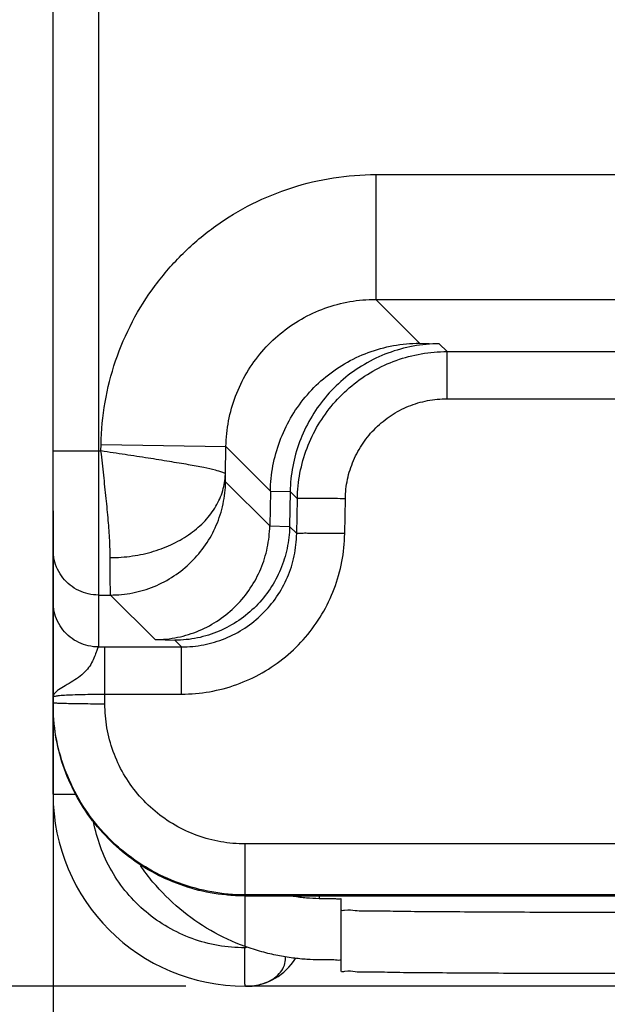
# Model space of a CAD drawing. Header units: inches. Extents: x 0 to 34, y 0 to 22.
# Tile 14 of 21: x 27.528 to 28.14, y 7.281 to 8.306. Entities that reach past the tile are written whole.
import ezdxf

# ---------------------------------------------------------------- set-up
doc = ezdxf.new("R2010")
doc.units = ezdxf.units.IN
doc.header["$LTSCALE"] = 1.87
doc.header["$MEASUREMENT"] = 0
doc.layers.get('0').update_dxf_attribs({"linetype": 'CONTINUOUS'})
doc.layers.add('DIMENSIONS', color=7, linetype='CONTINUOUS')
doc.styles.get("Standard").update_dxf_attribs({"font": 'txt', "width": 0.8})
doc.dimstyles.new('DIMSTYLE_1', dxfattribs={"dimtxt": 0.125, "dimasz": 0.1875, "dimexe": 0.18, "dimexo": 0.0625, "dimgap": 0.09, "dimtad": 0, "dimtih": 1, "dimtoh": 1, "dimdec": 3, "dimlfac": 0.5, "dimzin": 4, "dimdsep": 46, "dimtxsty": 'STANDARD', "dimblk": '_FILLED', "dimblk1": '_FILLED', "dimblk2": '_FILLED', "dimcen": 0.09, "dimadec": 0, "dimazin": 0, "dimtp": 0.01, "dimtm": 0.01, "dimtfac": 1, "dimtdec": 3, "dimtofl": 0, "dimtmove": 0, "dimatfit": 3, "dimldrblk": '_FILLED', "dimfxl": 1, "dimtolj": 1, "dimtzin": 4, "dimarcsym": 0})

# ---------------------------------------------------------------- blocks, each defined once
blk = doc.blocks.new('_FILLED')
at = {"color": 0, "linetype": 'BYBLOCK'}
blk.add_solid([(0, 0), (-1, 0.1667), (-1, -0.1667)], dxfattribs=at)
blk = doc.blocks.new('*D7')
at = {"layer": 'DIMENSIONS', "color": 2, "linetype": 'CONTINUOUS'}
for p, q in [((28.2819, 8.4567), (26.6876, 8.4567)), ((26.8126, 8.4567), (26.8126, 8.0032)), ((26.8126, 7.2997), (26.8126, 7.7532)), ((27.7008, 7.2997), (26.6876, 7.2997))]:
    blk.add_line(p, q, dxfattribs=at)
at = {"layer": 'DIMENSIONS', "color": 2, "linetype": 'CONTINUOUS', "xscale": 0.1875, "yscale": 0.1875, "zscale": 0.1875}
for p, rotation in [((26.8126, 8.4567), 90), ((26.8126, 7.2997), 270)]:
    blk.add_blockref('_FILLED', p, dxfattribs=dict(at, rotation=rotation))
at = {"layer": 'DIMENSIONS', "color": 2, "linetype": 'CONTINUOUS', "width": 0.8}
for s, p in [('[', (26.7251, 7.8157)), (']', (27.3251, 7.8157)), ('.579', (26.2001, 7.8157)), ('14.69', (26.8251, 7.8157))]:
    blk.add_text(s, height=0.125, dxfattribs=at).set_placement(p)
blk = doc.blocks.new('*D9')
at = {"layer": 'DIMENSIONS', "color": 2, "linetype": 'CONTINUOUS'}
for p, q in [((28.4346, 8.304), (28.4346, 6.4247)), ((27.5626, 7.7946), (27.5626, 6.4247)), ((27.5626, 6.5497), (27.1754, 6.5497)), ((28.4346, 6.5497), (28.7946, 6.5497))]:
    blk.add_line(p, q, dxfattribs=at)
at = {"layer": 'DIMENSIONS', "color": 2, "linetype": 'CONTINUOUS', "xscale": 0.1875, "yscale": 0.1875, "zscale": 0.1875}
blk.add_blockref('_FILLED', (27.5626, 6.5497), dxfattribs=at)
at = {"layer": 'DIMENSIONS', "color": 2, "linetype": 'CONTINUOUS', "xscale": 0.1875, "yscale": 0.1875, "zscale": 0.1875, "rotation": 180}
blk.add_blockref('_FILLED', (28.4346, 6.5497), dxfattribs=at)
at = {"layer": 'DIMENSIONS', "color": 2, "linetype": 'CONTINUOUS', "width": 0.8}
for s, p in [('.436', (25.8879, 6.4872)), ('[', (26.4129, 6.4872)), ('11.07', (26.5129, 6.4872)), (']', (27.0129, 6.4872))]:
    blk.add_text(s, height=0.125, dxfattribs=at).set_placement(p)

msp = doc.modelspace()

# ---------------------------------------------------------------- linework, layer by layer
at = {"color": 7, "linetype": 'CONTINUOUS'}
for p, q in [((27.5626, 7.4997), (27.5626, 14.0377)), ((27.6098, 13.8843), (27.6098, 7.653)), ((27.8986, 8.145), (28.2826, 8.145)), ((27.8986, 8.145), (27.8986, 8.015)), ((27.8986, 8.015), (28.2826, 8.015)), ((27.8986, 8.015), (27.9442, 7.9694)), ((27.9442, 7.9694), (27.9648, 7.9688)), ((27.9729, 7.9606), (27.9648, 7.9688)), ((27.9729, 7.9606), (28.2082, 7.9606)), ((27.9729, 7.9115), (27.9729, 7.9606)), ((27.9729, 7.9115), (28.2082, 7.9115)), ((27.5626, 7.8571), (27.6125, 7.8571)), ((27.6125, 7.8571), (27.6126, 7.8639)), ((27.6126, 7.8639), (27.7426, 7.8617)), ((27.7421, 7.8328), (27.7426, 7.8617)), ((27.7426, 7.8617), (27.7889, 7.8154)), ((27.7883, 7.7791), (27.7423, 7.825)), ((27.7889, 7.8154), (27.7883, 7.7791)), ((27.7889, 7.8154), (27.8095, 7.8148)), ((27.8095, 7.8148), (27.8089, 7.7784)), ((27.817, 7.8073), (27.8095, 7.8148)), ((27.8164, 7.771), (27.817, 7.8073)), ((27.8663, 7.771), (27.867, 7.8073)), ((27.7883, 7.7791), (27.8089, 7.7784)), ((27.8089, 7.7784), (27.8164, 7.771)), ((27.6098, 7.7071), (27.6224, 7.7071)), ((27.6689, 7.6606), (27.6224, 7.7071)), ((27.6689, 7.6606), (27.6895, 7.66)), ((27.6166, 7.653), (27.6965, 7.653)), ((27.6166, 7.5939), (27.6166, 7.653)), ((27.6895, 7.66), (27.6965, 7.653)), ((27.6965, 7.6039), (27.6965, 7.653)), ((27.6166, 7.6039), (27.6965, 7.6039)), ((27.5626, 7.4997), (27.5861, 7.4997)), ((28.1951, 7.4479), (27.7626, 7.4479)), ((27.7626, 7.3411), (27.7626, 7.4479)), ((28.1611, 7.3948), (27.7626, 7.3948)), ((27.7626, 7.3937), (28.1604, 7.3937)), ((27.8397, 7.3937), (27.8397, 7.3912)), ((27.8626, 7.3154), (27.8626, 7.3906)), ((29.1626, 7.2997), (27.7626, 7.2997))]:
    msp.add_line(p, q, dxfattribs=at)
for points in [[(27.7656, 7.2997), (27.7678, 7.2997), (27.7698, 7.2999)], [(27.7698, 7.2999), (27.7717, 7.3002), (27.7732, 7.3004), (27.7743, 7.3007), (27.7747, 7.3008)]]:
    msp.add_lwpolyline(points, dxfattribs=at)
for centre, radius, start, end in [((27.7626, 7.4997), 0.2, 180, 270), ((27.7636, 7.3597), 0.06, 271.9028, 328.8587), ((27.7636, 7.3597), 0.06, 269.7522, 270)]:
    msp.add_arc(centre, radius, start, end, dxfattribs=at)
for points, knots in [([(27.6126, 7.8639), (27.6129, 7.8786), (27.6157, 7.9081), (27.6267, 7.9513), (27.6442, 7.9923), (27.668, 8.0301), (27.6973, 8.0637), (27.7314, 8.0925), (27.7696, 8.1155), (27.8109, 8.1324), (27.8543, 8.1427), (27.8839, 8.145), (27.8986, 8.145)], [0, 0, 0, 0, 0.099346, 0.199498, 0.299698, 0.399769, 0.499913, 0.600073, 0.700163, 0.800407, 0.900619, 1, 1, 1, 1]), ([(27.7426, 7.8617), (27.7428, 7.8707), (27.7446, 7.8886), (27.752, 7.9146), (27.7637, 7.939), (27.7794, 7.9609), (27.7987, 7.9798), (27.8209, 7.9952), (27.8454, 8.0065), (27.8716, 8.0134), (27.8896, 8.015), (27.8986, 8.015)], [0, 0, 0, 0, 0.111215, 0.222388, 0.333428, 0.444344, 0.555301, 0.666388, 0.777554, 0.888759, 1, 1, 1, 1]), ([(27.7889, 7.8154), (27.7891, 7.8242), (27.7909, 7.8418), (27.798, 7.8675), (27.8093, 7.8917), (27.8247, 7.9137), (27.8437, 7.9329), (27.8659, 7.9487), (27.8905, 7.9604), (27.9169, 7.9676), (27.9351, 7.9693), (27.9442, 7.9694)], [0, 0, 0, 0, 0.109214, 0.21865, 0.328699, 0.439275, 0.550433, 0.662338, 0.774706, 0.88727, 1, 1, 1, 1]), ([(27.9648, 7.9688), (27.9557, 7.9687), (27.9375, 7.967), (27.9111, 7.9598), (27.8865, 7.948), (27.8643, 7.9323), (27.8453, 7.9131), (27.83, 7.891), (27.8186, 7.8668), (27.8115, 7.8412), (27.8097, 7.8236), (27.8095, 7.8148)], [0, 0, 0, 0, 0.11273, 0.225294, 0.337662, 0.449567, 0.560725, 0.671301, 0.78135, 0.890786, 1, 1, 1, 1]), ([(27.817, 7.8073), (27.8171, 7.8163), (27.819, 7.8343), (27.8264, 7.8603), (27.8381, 7.8847), (27.8539, 7.9066), (27.8731, 7.9255), (27.8953, 7.9409), (27.9198, 7.9522), (27.946, 7.9591), (27.9639, 7.9606), (27.9729, 7.9606)], [0, 0, 0, 0, 0.111275, 0.222546, 0.333777, 0.444876, 0.555789, 0.66669, 0.7777, 0.888831, 1, 1, 1, 1]), ([(27.867, 7.8073), (27.8671, 7.8141), (27.8686, 7.8278), (27.8749, 7.8475), (27.8849, 7.8657), (27.8982, 7.8816), (27.9143, 7.8946), (27.9326, 7.9043), (27.9524, 7.9102), (27.9661, 7.9115), (27.9729, 7.9115)], [0, 0, 0, 0, 0.124145, 0.24963, 0.375017, 0.500269, 0.625475, 0.750717, 0.876013, 1, 1, 1, 1]), ([(27.7421, 7.8328), (27.7418, 7.8339), (27.7375, 7.8354), (27.7305, 7.8375), (27.7182, 7.8401), (27.7024, 7.8431), (27.6831, 7.8462), (27.6611, 7.8498), (27.6373, 7.8534), (27.6209, 7.8557), (27.6125, 7.8571)], [0, 0, 0, 0, 0.026255, 0.086072, 0.179539, 0.30352, 0.453479, 0.623865, 0.80828, 1, 1, 1, 1]), ([(27.6221, 7.7461), (27.6221, 7.752), (27.6216, 7.7649), (27.6201, 7.7855), (27.6179, 7.8081), (27.6153, 7.8322), (27.6135, 7.8487), (27.6125, 7.8571)], [0, 0, 0, 0, 0.161135, 0.347477, 0.553774, 0.773397, 1, 1, 1, 1]), ([(27.6221, 7.7461), (27.6298, 7.7461), (27.6451, 7.7472), (27.6673, 7.752), (27.6878, 7.76), (27.706, 7.7707), (27.7211, 7.7838), (27.7326, 7.7988), (27.74, 7.8154), (27.7419, 7.8271), (27.7421, 7.8328)], [0, 0, 0, 0, 0.142187, 0.282037, 0.417429, 0.546722, 0.669007, 0.784341, 0.89391, 1, 1, 1, 1]), ([(27.6224, 7.7071), (27.6301, 7.7071), (27.6457, 7.7086), (27.6681, 7.7153), (27.6888, 7.7263), (27.707, 7.741), (27.722, 7.7589), (27.7333, 7.7794), (27.7404, 7.8017), (27.7422, 7.8173), (27.7423, 7.825)], [0, 0, 0, 0, 0.124992, 0.249991, 0.374995, 0.500001, 0.625008, 0.750012, 0.875009, 1, 1, 1, 1]), ([(27.7423, 7.825), (27.7421, 7.8252), (27.7424, 7.8267), (27.742, 7.8291), (27.7421, 7.8314), (27.7421, 7.8328)], [0, 0, 0, 0, 0.12543, 0.469276, 1, 1, 1, 1]), ([(27.867, 7.8073), (27.8633, 7.8074), (27.8561, 7.8075), (27.8459, 7.8076), (27.8366, 7.8077), (27.8289, 7.8076), (27.8228, 7.8078), (27.8193, 7.8073), (27.8173, 7.8076), (27.817, 7.8073)], [0, 0, 0, 0, 0.220002, 0.429216, 0.61739, 0.775309, 0.895243, 0.971339, 1, 1, 1, 1]), ([(27.6689, 7.6606), (27.6767, 7.6606), (27.6925, 7.6623), (27.7151, 7.6693), (27.7358, 7.6806), (27.7539, 7.6956), (27.7686, 7.7137), (27.7796, 7.7341), (27.7864, 7.7562), (27.7881, 7.7714), (27.7883, 7.7791)], [0, 0, 0, 0, 0.12681, 0.253455, 0.379654, 0.505184, 0.629975, 0.753871, 0.877103, 1, 1, 1, 1]), ([(27.8089, 7.7784), (27.8088, 7.7708), (27.807, 7.7555), (27.8002, 7.7335), (27.7892, 7.7131), (27.7745, 7.695), (27.7564, 7.68), (27.7357, 7.6687), (27.7131, 7.6616), (27.6973, 7.66), (27.6895, 7.66)], [0, 0, 0, 0, 0.122897, 0.246129, 0.370025, 0.494816, 0.620346, 0.746545, 0.87319, 1, 1, 1, 1]), ([(27.6965, 7.6039), (27.7062, 7.6039), (27.7257, 7.6056), (27.7542, 7.6131), (27.7809, 7.6254), (27.8052, 7.6421), (27.8262, 7.6628), (27.8434, 7.6867), (27.8561, 7.7133), (27.8642, 7.7417), (27.8662, 7.7612), (27.8663, 7.771)], [0, 0, 0, 0, 0.110702, 0.221881, 0.333005, 0.444156, 0.5553, 0.666489, 0.777673, 0.889039, 1, 1, 1, 1]), ([(27.6965, 7.653), (27.7042, 7.653), (27.7197, 7.6545), (27.7421, 7.6612), (27.7628, 7.6721), (27.781, 7.6868), (27.7961, 7.7048), (27.8074, 7.7253), (27.8145, 7.7476), (27.8162, 7.7632), (27.8164, 7.771)], [0, 0, 0, 0, 0.124862, 0.249682, 0.374596, 0.499572, 0.624585, 0.749655, 0.874794, 1, 1, 1, 1]), ([(27.8663, 7.771), (27.8627, 7.771), (27.8555, 7.7711), (27.8452, 7.7712), (27.836, 7.7713), (27.8283, 7.7713), (27.8222, 7.7714), (27.8187, 7.7709), (27.8167, 7.7713), (27.8164, 7.771)], [0, 0, 0, 0, 0.220006, 0.429219, 0.617393, 0.77531, 0.895244, 0.971339, 1, 1, 1, 1]), ([(27.6098, 7.7071), (27.6063, 7.7071), (27.5992, 7.7079), (27.5891, 7.7114), (27.5801, 7.7171), (27.5726, 7.7246), (27.5669, 7.7337), (27.5634, 7.7437), (27.5626, 7.7508), (27.5626, 7.7543)], [0, 0, 0, 0, 0.142868, 0.285733, 0.428595, 0.571452, 0.714305, 0.857153, 1, 1, 1, 1]), ([(27.6224, 7.7071), (27.6222, 7.708), (27.6224, 7.7116), (27.6221, 7.7191), (27.6222, 7.7312), (27.6221, 7.7406), (27.6221, 7.7461)], [0, 0, 0, 0, 0.07427, 0.270538, 0.582485, 1, 1, 1, 1]), ([(27.6098, 7.653), (27.6063, 7.653), (27.5992, 7.6538), (27.5891, 7.6573), (27.5801, 7.663), (27.5726, 7.6705), (27.5669, 7.6796), (27.5634, 7.6896), (27.5626, 7.6967), (27.5626, 7.7002)], [0, 0, 0, 0, 0.142866, 0.285732, 0.428594, 0.571452, 0.714304, 0.857153, 1, 1, 1, 1]), ([(27.6098, 7.653), (27.6093, 7.6528), (27.6087, 7.6504), (27.6072, 7.6469), (27.6052, 7.641), (27.6019, 7.6346), (27.5971, 7.6282), (27.5908, 7.6224), (27.5833, 7.6173), (27.5756, 7.6128), (27.569, 7.6089), (27.5642, 7.6054), (27.5626, 7.6024), (27.5626, 7.6012)], [0, 0, 0, 0, 0.023899, 0.082584, 0.171803, 0.274957, 0.38357, 0.500717, 0.62769, 0.756974, 0.868807, 0.948904, 1, 1, 1, 1]), ([(27.6098, 7.653), (27.6106, 7.653), (27.6121, 7.653), (27.6143, 7.653), (27.6158, 7.653), (27.6166, 7.653)], [0, 0, 0, 0, 0.332884, 0.666236, 1, 1, 1, 1]), ([(27.5626, 7.6012), (27.5626, 7.6017), (27.5653, 7.6018), (27.5684, 7.6026), (27.5752, 7.6029), (27.5834, 7.6033), (27.5936, 7.6036), (27.6048, 7.6038), (27.6126, 7.6039), (27.6166, 7.6039)], [0, 0, 0, 0, 0.027407, 0.101971, 0.221118, 0.379263, 0.568186, 0.778499, 1, 1, 1, 1]), ([(27.7626, 7.3948), (27.7509, 7.3948), (27.7276, 7.3969), (27.6938, 7.4059), (27.662, 7.4208), (27.6333, 7.4409), (27.6086, 7.4656), (27.5885, 7.4943), (27.5737, 7.5261), (27.5646, 7.5599), (27.5626, 7.5832), (27.5626, 7.5949)], [0, 0, 0, 0, 0.111195, 0.22237, 0.333491, 0.444513, 0.555438, 0.666438, 0.777549, 0.888751, 1, 1, 1, 1]), ([(27.7426, 7.3947), (27.7317, 7.3957), (27.7102, 7.3997), (27.6794, 7.4108), (27.6507, 7.4268), (27.6251, 7.4472), (27.6031, 7.4715), (27.5853, 7.4991), (27.5723, 7.5292), (27.5644, 7.561), (27.5626, 7.5828), (27.5626, 7.5937)], [0, 0, 0, 0, 0.11112, 0.222155, 0.333291, 0.444434, 0.555489, 0.666641, 0.777794, 0.888853, 1, 1, 1, 1]), ([(27.5639, 7.5947), (27.5658, 7.5949), (27.5683, 7.5942), (27.5752, 7.5944), (27.5834, 7.5941), (27.5935, 7.594), (27.6047, 7.5939), (27.6126, 7.5939), (27.6166, 7.5939)], [0, 0, 0, 0, 0.075942, 0.198168, 0.360577, 0.555036, 0.771799, 1, 1, 1, 1]), ([(27.7626, 7.4479), (27.7542, 7.4479), (27.7372, 7.4493), (27.7125, 7.4559), (27.6893, 7.4667), (27.6683, 7.4814), (27.6501, 7.4996), (27.6354, 7.5206), (27.6246, 7.5439), (27.618, 7.5686), (27.6166, 7.5855), (27.6166, 7.5939)], [0, 0, 0, 0, 0.110127, 0.221416, 0.33285, 0.444158, 0.555582, 0.666918, 0.778416, 0.889785, 1, 1, 1, 1]), ([(27.7622, 7.3397), (27.7529, 7.3397), (27.7343, 7.3413), (27.7072, 7.3485), (27.6818, 7.3604), (27.6589, 7.3765), (27.639, 7.3963), (27.6229, 7.4193), (27.6113, 7.4443), (27.6065, 7.462), (27.6048, 7.4708)], [0, 0, 0, 0, 0.125348, 0.251182, 0.37682, 0.502487, 0.628124, 0.75379, 0.879424, 1, 1, 1, 1]), ([(27.7626, 7.3411), (27.7502, 7.3455), (27.7262, 7.3567), (27.6938, 7.3794), (27.67, 7.4032), (27.6576, 7.4194), (27.6536, 7.4254)], [0, 0, 0, 0, 0.281907, 0.563744, 0.845544, 1, 1, 1, 1]), ([(27.7559, 7.3938), (27.7537, 7.3938), (27.7492, 7.3941), (27.7448, 7.3944), (27.7426, 7.3947)], [0, 0, 0, 0, 0.5, 1, 1, 1, 1]), ([(27.8128, 7.3936), (27.8174, 7.3928), (27.8263, 7.3917), (27.8353, 7.3912), (27.8397, 7.3912)], [0, 0, 0, 0, 0.513054, 1, 1, 1, 1]), ([(27.8397, 7.3912), (27.843, 7.3911), (27.8484, 7.3909), (27.8562, 7.3913), (27.8594, 7.3903), (27.8626, 7.3911), (27.8626, 7.3906)], [0, 0, 0, 0, 0.427516, 0.742123, 0.934793, 1, 1, 1, 1]), ([(27.8626, 7.3794), (27.8626, 7.3782), (27.8704, 7.3802), (27.8785, 7.3777), (27.8979, 7.3786), (27.9217, 7.3777), (27.9522, 7.3776), (27.9877, 7.3773), (28.0275, 7.3771), (28.0706, 7.3769), (28.116, 7.3768), (28.1469, 7.3768), (28.1626, 7.3768)], [0, 0, 0, 0, 0.012385, 0.049037, 0.109092, 0.191079, 0.292981, 0.412289, 0.546069, 0.691023, 0.843587, 1, 1, 1, 1]), ([(27.7628, 7.3397), (27.7628, 7.3397), (27.7626, 7.3397), (27.7624, 7.3397), (27.7622, 7.3397)], [0, 0, 0, 0, 0.047463, 1, 1, 1, 1]), ([(27.7625, 7.301), (27.7625, 7.3011), (27.7625, 7.3015), (27.7624, 7.302), (27.7624, 7.3027), (27.7624, 7.3035), (27.7624, 7.3044), (27.7624, 7.3054), (27.7624, 7.3064), (27.7624, 7.3076), (27.7623, 7.3092), (27.7623, 7.3115), (27.7623, 7.3144), (27.7623, 7.3175), (27.7623, 7.3209), (27.7622, 7.3244), (27.7622, 7.3281), (27.7622, 7.3332), (27.7622, 7.3371), (27.7622, 7.3397)], [0, 0, 0, 0, 0.00936, 0.025302, 0.04359, 0.064186, 0.087036, 0.112081, 0.139264, 0.168525, 0.199787, 0.26801, 0.343286, 0.424881, 0.512019, 0.603853, 0.699504, 0.798046, 1, 1, 1, 1]), ([(27.8397, 7.3272), (27.8355, 7.3272), (27.8264, 7.3275), (27.8119, 7.3289), (27.7962, 7.3315), (27.7795, 7.3354), (27.7683, 7.339), (27.7626, 7.3411)], [0, 0, 0, 0, 0.162004, 0.347503, 0.550904, 0.768851, 1, 1, 1, 1]), ([(27.7644, 7.3405), (27.7643, 7.3404), (27.7641, 7.3402), (27.7637, 7.34), (27.7633, 7.3398), (27.763, 7.3397), (27.7628, 7.3397)], [0, 0, 0, 0, 0.201229, 0.456199, 0.724502, 1, 1, 1, 1]), ([(27.7855, 7.304), (27.7882, 7.3052), (27.7933, 7.3081), (27.7997, 7.314), (27.8039, 7.3213), (27.8048, 7.327), (27.8047, 7.3299), (27.8047, 7.3303)], [0, 0, 0, 0, 0.253956, 0.509016, 0.744073, 0.967602, 1, 1, 1, 1]), ([(27.8626, 7.3266), (27.8626, 7.3271), (27.8594, 7.3263), (27.8562, 7.3273), (27.8484, 7.3269), (27.843, 7.3271), (27.8397, 7.3272)], [0, 0, 0, 0, 0.065207, 0.257877, 0.572484, 1, 1, 1, 1]), ([(28.1626, 7.3128), (28.1469, 7.3128), (28.116, 7.3128), (28.0706, 7.3129), (28.0275, 7.3131), (27.9877, 7.3133), (27.9522, 7.3136), (27.9217, 7.3137), (27.8979, 7.3146), (27.8785, 7.3137), (27.8704, 7.3162), (27.8626, 7.3142), (27.8626, 7.3154)], [0, 0, 0, 0, 0.156413, 0.308977, 0.453931, 0.587711, 0.707019, 0.808921, 0.890908, 0.950963, 0.987615, 1, 1, 1, 1]), ([(27.7816, 7.3025), (27.7827, 7.3029), (27.784, 7.3034), (27.7853, 7.3039), (27.7855, 7.304)], [0, 0, 0, 0, 0.820502, 1, 1, 1, 1]), ([(27.7626, 7.2997), (27.7626, 7.2997), (27.7626, 7.2997), (27.7626, 7.2997), (27.7625, 7.2997), (27.7625, 7.2998), (27.7625, 7.2999), (27.7625, 7.3), (27.7625, 7.3001), (27.7625, 7.3002), (27.7625, 7.3004), (27.7625, 7.3006), (27.7625, 7.3008), (27.7625, 7.301), (27.7625, 7.301)], [0, 0, 0, 0, 0.003832, 0.011157, 0.038349, 0.082842, 0.144756, 0.224104, 0.320869, 0.435022, 0.566528, 0.715338, 0.881342, 1, 1, 1, 1]), ([(27.7747, 7.3007), (27.7748, 7.3007), (27.7751, 7.3008), (27.7755, 7.3009), (27.7758, 7.3009)], [0, 0, 0, 0, 0.186913, 1, 1, 1, 1])]:
    msp.add_open_spline(points, degree=3, knots=knots, dxfattribs=at)
for points in [[(27.5626, 7.5949), (27.5626, 7.5944), (27.5633, 7.5946), (27.5639, 7.5947)], [(27.7626, 7.3937), (27.7603, 7.3937), (27.7581, 7.3937), (27.7559, 7.3938)], [(27.7758, 7.3009), (27.7778, 7.3014), (27.7797, 7.3019), (27.7816, 7.3025)], [(27.7636, 7.2997), (27.7643, 7.2997), (27.7649, 7.2997), (27.7656, 7.2997)], [(27.7656, 7.2997), (27.7687, 7.2998), (27.7717, 7.3001), (27.7747, 7.3007)]]:
    msp.add_open_spline(points, degree=3, dxfattribs=at)

# ---------------------------------------------------------------- dimensions: what is measured, and where the dimension line sits
at = {"layer": 'DIMENSIONS', "color": 2, "linetype": 'CONTINUOUS'}
for base, p1, p2, angle, picture, middle in [((26.81256824, 8.4566529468), (27.7008469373, 7.2996529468), (28.2818683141, 8.4566529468), 90, '*D7', (26.81256824, 7.8781529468)), ((27.5626, 6.5497), (28.4346, 8.304), (27.5626, 7.7946), 180, '*D9', (26.5004, 6.5497))]:
    dim = msp.add_linear_dim(base=base, p1=p1, p2=p2, angle=angle, dimstyle='DIMSTYLE_1', dxfattribs=at)
    dim.commit()
    dim.dimension.update_dxf_attribs({"geometry": picture, "text_midpoint": middle, "dimtype": 160})

doc.saveas('drawing.dxf')
